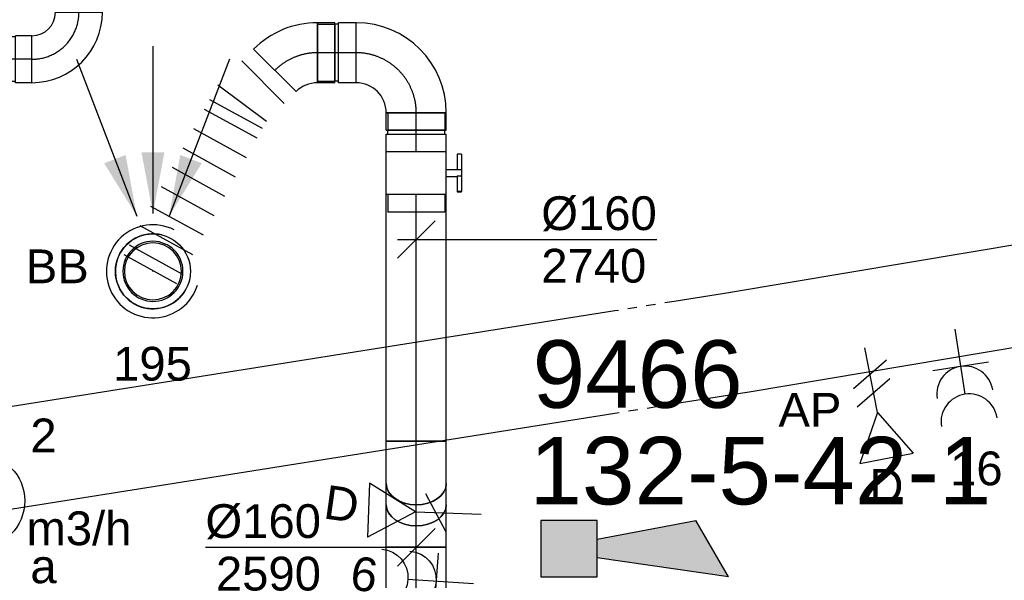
# Model space of a CAD drawing. Extents: x -238422 to 258194, y -34825 to 126331.
# Tile 196 of 239: x 32985 to 35607, y 18920 to 20414. Entities that reach past the tile are written whole.
import ezdxf
from ezdxf.enums import TextEntityAlignment as Align

# ---------------------------------------------------------------- set-up
doc = ezdxf.new("R2010")
doc.units = 0
doc.header["$LTSCALE"] = 50
doc.linetypes.add('CENTER2', pattern=[28.575000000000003, 19.05, -3.175, 3.175, -3.175])
doc.linetypes.add('STREEPJES', pattern=[0.1, 0.05, -0.05])
doc.layers.get('0').update_dxf_attribs({"linetype": 'CONTINUOUS'})
for name, color, linetype in [('brandmeldserienummers', 1, 'CONTINUOUS'), ('EL6131--', 2, 'CONTINUOUS'), ('EL6222--', 3, 'CONTINUOUS'), ('EL6311--', 3, 'CONTINUOUS'), ('EL6441--', 3, 'CONTINUOUS'), ('EL6511--', 3, 'CONTINUOUS'), ('EM6131--', 1, 'CONTINUOUS'), ('WL570---_RETOUR', 112, 'CONTINUOUS'), ('WL570---_RETOUR_HL', 8, 'CONTINUOUS'), ('WL570---_RETOUR_RST', 2, 'CONTINUOUS'), ('WL570---_RETOUR_RST_HL', 1, 'CONTINUOUS'), ('WL570---_TOEVOER', 3, 'CONTINUOUS'), ('WL570---_TOEVOER_HL', 8, 'CONTINUOUS'), ('WM570---_RETOUR', 1, 'CONTINUOUS'), ('WM570---_RETOUR_PR', 1, 'CONTINUOUS'), ('WM570---_RETOUR_RST_PR', 1, 'CONTINUOUS'), ('WM570---_TOEVOER', 1, 'CONTINUOUS'), ('WM570---_TOEVOER_PR', 1, 'CONTINUOUS')]:
    doc.layers.add(name, color=color, linetype=linetype)
doc.styles.add('BURO-018', font='ARIAL.TTF', dxfattribs={"height": 90})

# ---------------------------------------------------------------- blocks, each defined once
blk = doc.blocks.new('E00028')
at = {"color": 0, "linetype": 'Continuous'}
for p, q in [((1.5, 11), (-1.5, 9.267949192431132)), ((1.5, 11), (0.5, 4)), ((-0.5, 4), (-1.5, 9.267949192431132)), ((-1.5, 4), (-1.5, 1)), ((1.5, 4), (-1.5, 4)), ((1.5, 1), (1.5, 4)), ((-1.5, 1), (1.5, 1))]:
    blk.add_line(p, q, dxfattribs=at)
for points in [[(-1.5, 9.267949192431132), (1.5, 11), (-0.5, 4), (0.5, 4)], [(-1.5, 4), (1.5, 4), (-1.5, 1), (1.5, 1)]]:
    blk.add_solid(points, dxfattribs=at)
at = {"color": 0, "linetype": 'Continuous', "style": 'BURO-018'}
blk.add_attdef('E_TEXT1', text='', height=1.8, dxfattribs=at).set_placement((0, 13.5), align=Align.MIDDLE)
at = {"color": 0, "linetype": 'Continuous', "style": 'BURO-018', "flags": 1}
blk.add_attdef('E_MATCODE', (0, 0), '', height=1.799999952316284, dxfattribs=at)
blk = doc.blocks.new('111304A')
at = {"color": 0, "linetype": 'Continuous'}
for p, q in [((0, 1), (0, 4.5)), ((-1.5, 3), (1.5, 3))]:
    blk.add_line(p, q, dxfattribs=at)
for centre in [(0, 6), (0, 4.5)]:
    blk.add_arc(centre, 1.5, 180, 0, dxfattribs=at)
at = {"color": 0, "linetype": 'Continuous', "style": 'BURO-018'}
for tag, p in [('E_GKAST', (0, 11.5)), ('E_GROEP', (0, 8.5)), ('E_SGROEP', (4.5, 8.5))]:
    blk.add_attdef(tag, text='', height=1.8, dxfattribs=at).set_placement(p, align=Align.MIDDLE)
at = {"color": 0, "linetype": 'Continuous', "style": 'BURO-018', "flags": 1}
for tag, height, p in [('E_VERMCODE', 1.8, (13, 8.5)), ('E_MATCODE', 1.799999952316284, (0, 0))]:
    blk.add_attdef(tag, text='', height=height, dxfattribs=at).set_placement(p, align=Align.MIDDLE)
blk = doc.blocks.new('E00152')
at = {"color": 0, "linetype": 'Continuous'}
for p, q in [((-1.443375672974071, 7), (1.443375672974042, 7)), ((0, 4.5), (-1.443375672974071, 7)), ((0, 4.5), (1.443375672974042, 7)), ((0, 4.5), (0, 1)), ((-1, 4), (1, 2.845299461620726))]:
    blk.add_line(p, q, dxfattribs=at)
at = {"color": 7, "style": 'BURO-018'}
for tag, p in [('E_COMMENT1', (0, 12)), ('E_DCOM1', (0, 9))]:
    blk.add_attdef(tag, text='', height=1.8, dxfattribs=at).set_placement(p, align=Align.MIDDLE)
at = {"color": 0, "style": 'BURO-018'}
blk.add_attdef('E_TEXT1', text='', height=1.8, dxfattribs=at).set_placement((2.5, 6), align=Align.MIDDLE)
at = {"color": 0, "linetype": 'Continuous', "style": 'BURO-018', "flags": 1}
blk.add_attdef('E_MATCODE', text='', height=1.799999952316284, dxfattribs=at).set_placement((0, 0), align=Align.MIDDLE)
blk = doc.blocks.new('E00153')
at = {"color": 0, "linetype": 'Continuous'}
for p, q in [((-1.443375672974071, 7), (1.443375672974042, 7)), ((0, 4.5), (-1.443375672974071, 7)), ((0, 4.5), (1.443375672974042, 7)), ((0, 4.5), (0, 1)), ((-1, 4), (1, 2.845299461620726)), ((-1, 3), (1, 1.845299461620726))]:
    blk.add_line(p, q, dxfattribs=at)
at = {"color": 7, "style": 'BURO-018'}
for tag, p in [('E_COMMENT1', (-6, 12)), ('E_COMMENT2', (6, 12)), ('E_DCOM1', (-6, 9)), ('E_DCOM2', (6, 9))]:
    blk.add_attdef(tag, text='', height=1.8, dxfattribs=at).set_placement(p, align=Align.MIDDLE)
at = {"color": 0, "style": 'BURO-018'}
blk.add_attdef('E_TEXT1', text='', height=1.8, dxfattribs=at).set_placement((2.5, 6), align=Align.MIDDLE)
at = {"color": 0, "linetype": 'Continuous', "style": 'BURO-018', "flags": 1}
blk.add_attdef('E_MATCODE', text='', height=1.799999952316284, dxfattribs=at).set_placement((0, 0), align=Align.MIDDLE)
blk = doc.blocks.new('*U158')
at = {"color": 0, "ltscale": 10}
for p, q in [((0, 134.9999999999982, -2730), (193.9405129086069, 134.9999999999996, -2730)), ((355.9474184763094, 134.9999999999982, -2730), (3468.498752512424, 134.9999999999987, -2730)), ((0, -135.0000000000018, -2730), (153.2473665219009, -135.0000000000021, -2730)), ((313.049142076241, -135.0000000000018, -2730), (3468.498752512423, -135.000000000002, -2730))]:
    blk.add_line(p, q, dxfattribs=at)
at = {"color": 0, "linetype": 'STREEPJES', "ltscale": 10}
for p, q in [((193.9405129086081, 134.9999999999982, -2730), (355.94741847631, 134.999999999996, -2730)), ((153.2473665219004, -135, -2730), (313.0491420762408, -134.9999999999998, -2730))]:
    blk.add_line(p, q, dxfattribs=at)
at = {"layer": 'EM6131--', "color": 1, "style": 'BURO-018'}
blk.add_attdef('POSNR', text='', height=90, dxfattribs=at).set_placement((0, 0), align=Align.MIDDLE)
blk = doc.blocks.new('*U159')
at = {"color": 0, "ltscale": 10}
for p, q in [((0, 135.0000000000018, -2730), (2517.220585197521, 135.0000000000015, -2730)), ((0, -134.9999999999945, -2730), (2517.220585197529, -134.9999999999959, -2730))]:
    blk.add_line(p, q, dxfattribs=at)
at = {"layer": 'EM6131--', "color": 1, "style": 'BURO-018'}
blk.add_attdef('POSNR', text='', height=90, dxfattribs=at).set_placement((0, 0), align=Align.MIDDLE)
blk = doc.blocks.new('*U374')
at = {"ltscale": 10}
for points in [[(0, 154), (-30.55099999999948, 317.2360000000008), (30.55099999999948, 317.2360000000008)], [(-42.80262000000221, 146.7226179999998), (-129.9186492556, 288.1091546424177), (-72.8898436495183, 310.0447361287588)], [(42.80262000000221, 146.7226179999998), (72.88984364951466, 310.0447361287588), (129.9186492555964, 288.1091546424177)]]:
    blk.add_hatch(color=0, dxfattribs=at).paths.add_polyline_path(points)
at = {"color": 0, "ltscale": 10}
for p, q in [((0, 600, -2400), (0, 154, -2400)), ((-203.8220000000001, 565.3457999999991, -2400), (-42.80262000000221, 146.7226179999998, -2400)), ((203.8220000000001, 565.3457999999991, -2400), (42.80262000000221, 146.7226179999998, -2400))]:
    blk.add_line(p, q, dxfattribs=at)
for radius, start, end in [(124, 63.11221292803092, 342.7566738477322), (100, 76.0645457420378, 329.8043410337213)]:
    blk.add_arc((0, 0, -2400), radius, start, end, dxfattribs=at)
at = {"layer": 'WL570---_RETOUR_RST', "color": 1, "style": 'BURO-018'}
for tag in ['MC', 'Q']:
    blk.add_attdef(tag, text='', height=90, dxfattribs=at).set_placement((0, 0), align=Align.MIDDLE)
at = {"layer": 'WM570---_RETOUR_RST_PR', "color": 1, "style": 'BURO-018'}
blk.add_attdef('POSNR', text='', height=90, dxfattribs=at).set_placement((0, 0), align=Align.MIDDLE)
blk = doc.blocks.new('*U375')
at = {"color": 0, "ltscale": 10}
blk.add_arc((0, 0, -2449.5), 100, 76.0645457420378, 329.8043410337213, dxfattribs=at)
blk.add_arc((0, 0, -2449.5), 100, 76.0645457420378, 329.8043410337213, dxfattribs=at)
blk.add_arc((0, 0, -2449.5), 100, 76.0645457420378, 329.8043410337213, dxfattribs=at)
at = {"layer": 'WL570---_RETOUR_RST_HL', "linetype": 'CENTER2'}
blk.add_circle((0, 0, -2449.5), 0.075, dxfattribs=at)
blk.add_circle((0, 0, -2449.5), 0.075, dxfattribs=at)
blk.add_circle((0, 0, -2449.5), 0.075, dxfattribs=at)
at = {"layer": 'WM570---_RETOUR_RST_PR', "color": 1, "style": 'BURO-018'}
blk.add_attdef('POSNR', text='', height=90, dxfattribs=at).set_placement((0, 0), align=Align.MIDDLE)
blk = doc.blocks.new('*U1363')
at = {"color": 0, "ltscale": 10}
for p, q in [((-49.29999999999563, 62.5, -2970), (-4.999999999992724, 62.49999999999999, -2970)), ((-49.29999999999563, 62.5, -2970), (-49.29999999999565, -62.5, -2970)), ((-4.999999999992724, 62.5, -2970), (-4.999999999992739, -62.5, -2970)), ((-4.999999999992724, 59.375, -2970), (5.000000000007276, 59.375, -2970)), ((5.000000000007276, 62.5, -2970), (49.30000000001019, 62.49999999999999, -2970)), ((5.000000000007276, 62.5, -2970), (5.000000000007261, -62.5, -2970)), ((49.30000000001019, 62.5, -2970), (49.30000000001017, -62.5, -2970)), ((-49.29999999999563, -62.5, -2970), (-4.999999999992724, -62.50000000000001, -2970)), ((-4.999999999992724, -59.375, -2970), (5.000000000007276, -59.375, -2970)), ((5.000000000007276, -62.5, -2970), (49.30000000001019, -62.50000000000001, -2970))]:
    blk.add_line(p, q, dxfattribs=at)
at = {"layer": 'WL570---_TOEVOER_HL', "linetype": 'CENTER2'}
blk.add_line((-49.29999999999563, 0, -2970), (49.30000000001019, -1.207501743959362e-14, -2970), dxfattribs=at)
at = {"layer": 'WM570---_TOEVOER_PR', "color": 1, "style": 'BURO-018'}
blk.add_attdef('POSNR', text='', height=90, dxfattribs=at).set_placement((0, 0), align=Align.MIDDLE)
blk = doc.blocks.new('*U1364')
at = {"color": 0, "ltscale": 10}
for p, q in [((-124.9999999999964, 59.37500000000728, -2970), (-169.2999999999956, 59.37500000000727, -2970)), ((-169.2999999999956, -59.37499999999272, -2970), (-169.2999999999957, 59.37500000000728, -2970)), ((-124.9999999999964, -62.49999999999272, -2970), (-124.9999999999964, 62.50000000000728, -2970)), ((-124.9999999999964, -59.37499999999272, -2970), (-124.9999999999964, 59.37500000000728, -2970)), ((-124.9999999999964, -59.37499999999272, -2970), (-169.2999999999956, -59.37499999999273, -2970)), ((62.50000000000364, -124.9999999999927, -2970), (-62.49999999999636, -124.9999999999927, -2970))]:
    blk.add_line(p, q, dxfattribs=at)
for centre, radius, start, end in [((-125.0000000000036, -125, -2970), 187.5000000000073, 2.238209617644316e-12, 89.99999999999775), ((-125, -124.9999999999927, -2970), 62.5, 7.993605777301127e-14, 89.9999999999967)]:
    blk.add_arc(centre, radius, start, end, dxfattribs=at)
at = {"layer": 'WL570---_TOEVOER_HL', "linetype": 'CENTER2'}
blk.add_arc((-124.9999999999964, -124.9999999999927, -2970), 125, 0, 90, dxfattribs=at)
at = {"layer": 'WM570---_TOEVOER_PR', "color": 1, "style": 'BURO-018'}
blk.add_attdef('POSNR', text='', height=90, dxfattribs=at).set_placement((0, 0), align=Align.MIDDLE)
blk = doc.blocks.new('*U2071')
at = {"color": 0, "ltscale": 10}
for p, q in [((-3.637978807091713e-12, 80.00000000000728, -2590.399999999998), (127.4109607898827, 80.00000000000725, -2590.399999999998)), ((-3.637978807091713e-12, -79.99999999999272, -2590.399999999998), (-3.608587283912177e-12, 80.00000000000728, -2590.399999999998)), ((127.4109607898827, 80.00000000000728, -2590.399999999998), (127.4109607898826, -79.99999999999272, -2590.399999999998)), ((-3.637978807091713e-12, -79.99999999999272, -2590.399999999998), (127.4109607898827, -79.99999999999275, -2590.399999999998))]:
    blk.add_line(p, q, dxfattribs=at)
at = {"layer": 'WL570---_RETOUR_HL', "linetype": 'CENTER2'}
blk.add_line((-3.637978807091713e-12, 7.275957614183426e-12, -2590.399999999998), (127.4109607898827, 7.252552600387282e-12, -2590.399999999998), dxfattribs=at)
at = {"layer": 'WM570---_RETOUR_PR', "color": 1, "style": 'BURO-018'}
blk.add_attdef('POSNR', text='', height=90, dxfattribs=at).set_placement((0, 0), align=Align.MIDDLE)
blk = doc.blocks.new('*U2072')
at = {"layer": 'WM570---_RETOUR', "color": 0, "ltscale": 10}
for p, q in [((-49.99999999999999, -49.99999999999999), (49.99999999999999, 49.99999999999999)), ((50, -6.123233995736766e-15), (-561.3503209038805, 6.874558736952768e-14))]:
    blk.add_line(p, q, dxfattribs=at)
at = {"layer": 'WM570---_RETOUR', "color": 0, "style": 'BURO-018'}
for s, p in [('%%c160', (-561.3503209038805, 25.00000000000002)), ('2590', (-533.478561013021, -115))]:
    blk.add_text(s, height=90, dxfattribs=at).set_placement(p)
blk = doc.blocks.new('*U2073')
at = {"color": 0, "ltscale": 10}
for p, q in [((-66.30000000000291, 80.00000000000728, -2590.399999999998), (-45.22739064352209, 80.00000000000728, -2590.399999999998)), ((-66.30000000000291, -79.99999999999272, -2590.399999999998), (-66.30000000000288, 80.00000000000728, -2590.399999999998)), ((-45.22739064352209, 80.00000000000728, -2590.399999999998), (-4.518235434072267, 80.00000000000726, -2590.399999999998)), ((-4.518235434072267, 80.00000000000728, -2590.399999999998), (31.98059461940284, 80.00000000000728, -2590.399999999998)), ((31.98059461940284, 80.00000000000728, -2590.399999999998), (46.8811795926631, 80.00000000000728, -2590.399999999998)), ((-66.30000000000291, -79.99999999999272, -2590.399999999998), (-45.22739064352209, -79.99999999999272, -2590.399999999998)), ((-45.22739064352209, -79.99999999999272, -2590.399999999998), (-4.518235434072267, -79.99999999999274, -2590.399999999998)), ((-4.518235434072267, -79.99999999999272, -2590.399999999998), (31.98059461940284, -79.99999999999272, -2590.399999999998)), ((31.98059461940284, -79.99999999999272, -2590.399999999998), (46.8811795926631, -79.99999999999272, -2590.399999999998))]:
    blk.add_line(p, q, dxfattribs=at)
blk.add_ellipse((46.8811795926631, 7.275957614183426e-12, -2590.399999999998), major_axis=(-1.469576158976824e-14, -80), ratio=0.7071067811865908, start_param=3.141592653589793, end_param=6.283185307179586, dxfattribs=at)
at = {"layer": 'WL570---_RETOUR_HL', "linetype": 'CENTER2'}
blk.add_line((-66.30000000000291, 7.275957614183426e-12, -2590.399999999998), (46.8811795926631, 7.255166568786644e-12, -2590.399999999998), dxfattribs=at)
at = {"layer": 'WM570---_RETOUR_PR', "color": 1, "style": 'BURO-018'}
blk.add_attdef('POSNR', text='', height=90, dxfattribs=at).set_placement((0, 0), align=Align.MIDDLE)
blk = doc.blocks.new('*U2074')
at = {"color": 0, "ltscale": 10}
for p, q in [((-3.637978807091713e-12, 80, -2637.281179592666), (56.23764081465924, 79.99999999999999, -2637.281179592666)), ((-3.637978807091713e-12, -80, -2637.281179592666), (56.23764081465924, -80.00000000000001, -2637.281179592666))]:
    blk.add_line(p, q, dxfattribs=at)
at = {"color": 0, "ltscale": 10, "extrusion": (0, 0, -1)}
blk.add_ellipse((-3.637978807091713e-12, 0, -2637.281179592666), major_axis=(-1.469576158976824e-14, -80), ratio=0.7071067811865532, start_param=0, end_param=3.141592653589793, dxfattribs=at)
at = {"color": 0, "ltscale": 10}
blk.add_ellipse((56.23764081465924, 0, -2637.281179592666), major_axis=(-1.469576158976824e-14, -80), ratio=0.7071067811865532, start_param=3.141592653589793, end_param=6.283185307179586, dxfattribs=at)
at = {"layer": 'WL570---_RETOUR_HL', "linetype": 'CENTER2'}
blk.add_line((-3.637978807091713e-12, 0, -2637.281179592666), (56.23764081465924, -1.033068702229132e-14, -2637.281179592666), dxfattribs=at)
at = {"layer": 'WM570---_RETOUR_PR', "color": 1, "style": 'BURO-018'}
blk.add_attdef('POSNR', text='', height=90, dxfattribs=at).set_placement((0, 0), align=Align.MIDDLE)
blk = doc.blocks.new('*U2075')
at = {"color": 0, "ltscale": 10}
for p, q in [((-46.88117959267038, 80.00000000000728, -2740.399999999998), (-31.98059461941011, 80.00000000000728, -2740.399999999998)), ((-31.98059461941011, 80.00000000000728, -2740.399999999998), (4.518235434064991, 80.00000000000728, -2740.399999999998)), ((4.518235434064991, 80.00000000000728, -2740.399999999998), (45.22739064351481, 80.00000000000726, -2740.399999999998)), ((45.22739064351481, 80.00000000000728, -2740.399999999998), (66.29999999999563, 80.00000000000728, -2740.399999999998)), ((66.29999999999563, 80.00000000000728, -2740.399999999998), (66.2999999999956, -79.99999999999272, -2740.399999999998)), ((-46.88117959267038, -79.99999999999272, -2740.399999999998), (-31.98059461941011, -79.99999999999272, -2740.399999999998)), ((-31.98059461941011, -79.99999999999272, -2740.399999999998), (4.518235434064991, -79.99999999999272, -2740.399999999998)), ((4.518235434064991, -79.99999999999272, -2740.399999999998), (45.22739064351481, -79.99999999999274, -2740.399999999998)), ((45.22739064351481, -79.99999999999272, -2740.399999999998), (66.29999999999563, -79.99999999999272, -2740.399999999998))]:
    blk.add_line(p, q, dxfattribs=at)
at = {"color": 0, "ltscale": 10, "extrusion": (0, 0, -1)}
blk.add_ellipse((-46.88117959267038, 7.275957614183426e-12, -2740.399999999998), major_axis=(-1.469576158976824e-14, -80), ratio=0.7071067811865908, start_param=0, end_param=3.141592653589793, dxfattribs=at)
at = {"layer": 'WL570---_RETOUR_HL', "linetype": 'CENTER2'}
blk.add_line((-46.88117959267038, 7.275957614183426e-12, -2740.399999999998), (66.29999999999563, 7.255166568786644e-12, -2740.399999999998), dxfattribs=at)
at = {"layer": 'WM570---_RETOUR_PR', "color": 1, "style": 'BURO-018'}
blk.add_attdef('POSNR', text='', height=90, dxfattribs=at).set_placement((0, 0), align=Align.MIDDLE)
blk = doc.blocks.new('*U2076')
at = {"color": 0, "ltscale": 10}
for p, q in [((-3.637978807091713e-12, 80.00000000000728, -2740.399999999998), (657.168661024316, 80.00000000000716, -2740.399999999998)), ((-3.637978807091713e-12, -79.99999999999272, -2740.399999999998), (-3.608587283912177e-12, 80.00000000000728, -2740.399999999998)), ((-3.637978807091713e-12, -79.99999999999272, -2740.399999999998), (657.168661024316, -79.99999999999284, -2740.399999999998))]:
    blk.add_line(p, q, dxfattribs=at)
at = {"layer": 'WL570---_RETOUR_HL', "linetype": 'CENTER2'}
blk.add_line((-3.637978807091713e-12, 7.275957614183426e-12, -2740.399999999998), (657.168661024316, 7.155237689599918e-12, -2740.399999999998), dxfattribs=at)
at = {"layer": 'WM570---_RETOUR_PR', "color": 1, "style": 'BURO-018'}
blk.add_attdef('POSNR', text='', height=90, dxfattribs=at).set_placement((0, 0), align=Align.MIDDLE)
blk = doc.blocks.new('*U2077')
at = {"layer": 'WM570---_RETOUR', "color": 0, "ltscale": 10}
for p, q in [((-50, -50), (50, 50)), ((-50, 0), (640.4823828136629, 0))]:
    blk.add_line(p, q, dxfattribs=at)
at = {"layer": 'WM570---_RETOUR', "color": 0, "style": 'BURO-018'}
for s, p in [('%%c160', (332.9107593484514, 25)), ('2740', (332.9107593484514, -115))]:
    blk.add_text(s, height=90, dxfattribs=at).set_placement(p)
blk = doc.blocks.new('*U2078')
at = {"color": 2, "ltscale": 10}
for p, q in [((-57.25000000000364, 80, -2740.399999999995), (57.24999999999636, 79.99999999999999, -2740.399999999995)), ((-57.25000000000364, -80, -2740.399999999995), (-57.25000000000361, 80, -2740.399999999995)), ((57.24999999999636, 80, -2740.399999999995), (57.24999999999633, -80, -2740.399999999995)), ((-57.25000000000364, 76, -2740.399999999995), (-103.9500000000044, 76.00000000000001, -2740.399999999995)), ((-103.9500000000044, -76, -2740.399999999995), (-103.9500000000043, 76, -2740.399999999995)), ((-57.25000000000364, -76, -2740.399999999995), (-103.9500000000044, -75.99999999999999, -2740.399999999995)), ((-57.25000000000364, -80, -2740.399999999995), (-9.541666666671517, -80.00000000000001, -2740.399999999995)), ((-9.541666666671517, -80, -2740.399999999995), (-9.541666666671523, -109.3333333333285, -2740.399999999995)), ((9.541666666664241, -80, -2740.399999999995), (9.541666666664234, -120, -2740.399999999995)), ((9.541666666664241, -80, -2740.399999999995), (57.24999999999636, -80.00000000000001, -2740.399999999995)), ((-50.24662103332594, -109.3333333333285, -2740.399999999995), (-50.24662103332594, -120, -2740.399999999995)), ((-48.91328769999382, -109.3333333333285, -2740.399999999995), (-50.24662103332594, -109.3333333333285, -2740.399999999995)), ((-50.24662103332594, -120, -2740.399999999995), (-48.91328769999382, -120, -2740.399999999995)), ((-7.515583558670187, -109.3333333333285, -2740.399999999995), (-48.91328769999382, -109.3333333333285, -2740.399999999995)), ((-48.91328769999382, -120, -2740.399999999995), (-48.91328769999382, -109.3333333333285, -2740.399999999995)), ((-7.515583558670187, -120, -2740.399999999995), (-48.91328769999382, -120, -2740.399999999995)), ((-7.515583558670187, -109.3333333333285, -2740.399999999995), (-7.515583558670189, -119.9999999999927, -2740.399999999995)), ((9.541666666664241, -120, -2740.399999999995), (-7.515583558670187, -120, -2740.399999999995)), ((50.2466210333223, -109.3333333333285, -2740.399999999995), (9.541666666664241, -109.3333333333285, -2740.399999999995)), ((50.2466210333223, -120, -2740.399999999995), (9.541666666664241, -120, -2740.399999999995)), ((50.2466210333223, -120, -2740.399999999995), (50.2466210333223, -109.3333333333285, -2740.399999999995))]:
    blk.add_line(p, q, dxfattribs=at)
blk.add_spline([(-9.492711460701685, -79.99417583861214, -2740.399999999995), (-9.346348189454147, -79.97693931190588, -2740.399999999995), (-9.104078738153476, -79.9489890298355, -2740.399999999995), (-8.76838911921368, -79.91145878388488, -2740.399999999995), (-8.34272396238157, -79.86587281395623, -2740.399999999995), (-7.831451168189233, -79.81408537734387, -2740.399999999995), (-7.239817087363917, -79.75820677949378, -2740.399999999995), (-6.57389268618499, -79.70051858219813, -2740.399999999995), (-5.840511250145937, -79.64338119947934, -2740.399999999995), (-5.047198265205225, -79.5891374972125, -2740.399999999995), (-4.202094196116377, -79.5400162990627, -2740.399999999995), (-3.313870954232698, -79.49803983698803, -2740.399999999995), (-2.391642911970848, -79.46493914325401, -2740.399999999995), (-1.444873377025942, -79.44208114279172, -2740.399999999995), (-0.4832774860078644, -79.430410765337, -2740.399999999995), (0.4832774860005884, -79.430410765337, -2740.399999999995), (1.444873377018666, -79.44208114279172, -2740.399999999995), (2.391642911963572, -79.46493914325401, -2740.399999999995), (3.313870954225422, -79.49803983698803, -2740.399999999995), (4.202094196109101, -79.5400162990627, -2740.399999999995), (5.047198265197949, -79.5891374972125, -2740.399999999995), (5.840511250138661, -79.64338119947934, -2740.399999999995), (6.573892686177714, -79.70051858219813, -2740.399999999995), (7.239817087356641, -79.75820677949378, -2740.399999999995), (7.831451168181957, -79.81408537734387, -2740.399999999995), (8.342723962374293, -79.86587281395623, -2740.399999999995), (8.768389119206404, -79.91145878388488, -2740.399999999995), (9.1040787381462, -79.9489890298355, -2740.399999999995), (9.346348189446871, -79.97693931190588, -2740.399999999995), (9.492711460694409, -79.99417583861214, -2740.399999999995), (9.541666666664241, -80, -2740.399999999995)], degree=3, dxfattribs=at)
at = {"layer": 'WL570---_RETOUR', "color": 1, "style": 'BURO-018'}
blk.add_attdef('I', text='', height=90, dxfattribs=at).set_placement((0, 0), align=Align.MIDDLE)
at = {"layer": 'WM570---_RETOUR_PR', "color": 1, "style": 'BURO-018'}
blk.add_attdef('POSNR', text='', height=90, dxfattribs=at).set_placement((0, 0), align=Align.MIDDLE)
blk = doc.blocks.new('*U2079')
at = {"color": 0, "ltscale": 10}
for p, q in [((-51.70000000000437, 80, -2740.399999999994), (-5.000000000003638, 79.99999999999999, -2740.399999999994)), ((-51.70000000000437, 80, -2740.399999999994), (-51.70000000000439, -80, -2740.399999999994)), ((-5.000000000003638, 80, -2740.399999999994), (-5.000000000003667, -80, -2740.399999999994)), ((4.999999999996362, 80, -2740.399999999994), (51.69999999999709, 79.99999999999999, -2740.399999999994)), ((4.999999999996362, 80, -2740.399999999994), (4.999999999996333, -80, -2740.399999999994)), ((51.69999999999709, 80, -2740.399999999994), (51.69999999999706, -80, -2740.399999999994)), ((-5.000000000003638, 76, -2740.399999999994), (4.999999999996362, 76, -2740.399999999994)), ((-5.000000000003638, -76, -2740.399999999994), (4.999999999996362, -76, -2740.399999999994)), ((-51.70000000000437, -80, -2740.399999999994), (-5.000000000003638, -80.00000000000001, -2740.399999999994)), ((4.999999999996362, -80, -2740.399999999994), (51.69999999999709, -80.00000000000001, -2740.399999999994))]:
    blk.add_line(p, q, dxfattribs=at)
at = {"layer": 'WL570---_RETOUR_HL', "linetype": 'CENTER2'}
blk.add_line((-51.70000000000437, 0, -2740.399999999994), (51.69999999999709, -1.899427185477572e-14, -2740.399999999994), dxfattribs=at)
at = {"layer": 'WM570---_RETOUR_PR', "color": 1, "style": 'BURO-018'}
blk.add_attdef('POSNR', text='', height=90, dxfattribs=at).set_placement((0, 0), align=Align.MIDDLE)
blk = doc.blocks.new('*U2080')
at = {"color": 0, "ltscale": 10}
for p, q in [((-80.00000000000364, 160, -2740.399999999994), (79.99999999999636, 160, -2740.399999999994)), ((-160.0000000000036, -80, -2740.399999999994), (-160.0000000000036, 80, -2740.399999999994)), ((-160.0000000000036, 76, -2740.399999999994), (-206.7000000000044, 76.00000000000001, -2740.399999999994)), ((-206.7000000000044, -76, -2740.399999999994), (-206.7000000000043, 76, -2740.399999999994)), ((-160.0000000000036, -76, -2740.399999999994), (-160.0000000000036, 76, -2740.399999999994)), ((-160.0000000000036, -76, -2740.399999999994), (-206.7000000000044, -75.99999999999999, -2740.399999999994))]:
    blk.add_line(p, q, dxfattribs=at)
for centre, radius, start, end in [((-160.0000000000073, 160.0000000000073, -2740.399999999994), 80.00000000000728, 270.0000000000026, 359.9999999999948), ((-160.0000000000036, 160, -2740.399999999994), 240, 270, 0)]:
    blk.add_arc(centre, radius, start, end, dxfattribs=at)
at = {"layer": 'WL570---_RETOUR_HL', "linetype": 'CENTER2'}
blk.add_arc((-160.0000000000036, 160, -2740.399999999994), 160, 270, 0, dxfattribs=at)
at = {"layer": 'WM570---_RETOUR_PR', "color": 1, "style": 'BURO-018'}
blk.add_attdef('POSNR', text='', height=90, dxfattribs=at).set_placement((0, 0), align=Align.MIDDLE)
blk = doc.blocks.new('*U2081')
at = {"color": 0, "ltscale": 10}
for p, q in [((-51.69999999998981, 80, -2740.399999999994), (-4.999999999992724, 80, -2740.399999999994)), ((-51.69999999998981, 80, -2740.399999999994), (-51.69999999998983, -80, -2740.399999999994)), ((-4.999999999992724, 80, -2740.399999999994), (-4.999999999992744, -80, -2740.399999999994)), ((5.000000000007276, 80, -2740.399999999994), (51.70000000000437, 80, -2740.399999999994)), ((5.000000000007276, 80, -2740.399999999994), (5.000000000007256, -80, -2740.399999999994)), ((51.70000000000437, 80, -2740.399999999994), (51.70000000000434, -80, -2740.399999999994)), ((-4.999999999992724, 76, -2740.399999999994), (5.000000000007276, 76, -2740.399999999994)), ((-4.999999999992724, -76, -2740.399999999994), (5.000000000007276, -76, -2740.399999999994)), ((-51.69999999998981, -80, -2740.399999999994), (-4.999999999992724, -80, -2740.399999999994)), ((5.000000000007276, -80, -2740.399999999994), (51.70000000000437, -80, -2740.399999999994))]:
    blk.add_line(p, q, dxfattribs=at)
at = {"layer": 'WL570---_RETOUR_HL', "linetype": 'CENTER2'}
blk.add_line((-51.69999999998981, 0, -2740.399999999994), (51.70000000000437, -1.266284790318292e-14, -2740.399999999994), dxfattribs=at)
at = {"layer": 'WM570---_RETOUR_PR', "color": 1, "style": 'BURO-018'}
blk.add_attdef('POSNR', text='', height=90, dxfattribs=at).set_placement((0, 0), align=Align.MIDDLE)
blk = doc.blocks.new('*U2082')
at = {"color": 0, "ltscale": 10}
blk.add_circle((0, 0, -2400), 100, dxfattribs=at)
for radius, end in [(80, 359.8200000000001), (76, 359.8200000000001), (76, 359.8200000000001), (76, 180), (76, 180)]:
    blk.add_arc((0, 0, -2400), radius, 0, end, dxfattribs=at)
at = {"layer": 'WL570---_RETOUR_RST_HL', "linetype": 'CENTER2'}
blk.add_circle((0, 0, -2400), 0.075, dxfattribs=at)
blk.add_circle((0, 0, -2400), 0.075, dxfattribs=at)
blk.add_circle((0, 0, -2400), 0.075, dxfattribs=at)
at = {"layer": 'WM570---_RETOUR_RST_PR', "color": 1, "style": 'BURO-018'}
blk.add_attdef('POSNR', text='', height=90, dxfattribs=at).set_placement((0, 0), align=Align.MIDDLE)
blk = doc.blocks.new('1115B3A')
at = {"color": 0, "linetype": 'Continuous'}
blk.add_circle((0, 0), 2.5, dxfattribs=at)
at = {"color": 0, "linetype": 'Continuous', "style": 'BURO-018'}
for tag, p in [('E_GKAST', (0, 8)), ('E_GROEP', (0, 5)), ('E_SGROEP', (4.5, 5)), ('E_ARMCODE', (0, 0)), ('E_SLET', (4.5, -1))]:
    blk.add_attdef(tag, text='', height=1.8, dxfattribs=at).set_placement(p, align=Align.MIDDLE)
blk = doc.blocks.new('*U2690')
at = {"color": 0, "ltscale": 10}
for p, q in [((-66.29999999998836, -80, -2740.399999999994), (-66.29999999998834, 80, -2740.399999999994)), ((-9.687362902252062, 103.4497220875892, -2740.399999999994), (103.4497220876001, -9.687362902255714, -2740.399999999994)), ((-66.29999999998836, 76, -2740.399999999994), (-112.9999999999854, 76, -2740.399999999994)), ((-112.9999999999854, -76, -2740.399999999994), (-112.9999999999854, 76, -2740.399999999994)), ((-66.29999999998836, -76, -2740.399999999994), (-66.29999999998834, 76, -2740.399999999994)), ((-66.29999999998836, -76, -2740.399999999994), (-112.9999999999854, -76, -2740.399999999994))]:
    blk.add_line(p, q, dxfattribs=at)
for centre, radius, start, end in [((-66.2999999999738, 160.0623591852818, -2740.399999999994), 80.06235918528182, 269.9999999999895, 315.0000000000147), ((-66.30000000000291, 160.0623591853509, -2740.399999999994), 240.0623591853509, 270.0000000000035, 314.9999999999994)]:
    blk.add_arc(centre, radius, start, end, dxfattribs=at)
at = {"layer": 'WL570---_RETOUR_HL', "linetype": 'CENTER2'}
blk.add_arc((-66.29999999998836, 160.0623591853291, -2740.399999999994), 160.0623591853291, 270, 315, dxfattribs=at)
at = {"layer": 'WM570---_RETOUR_PR', "color": 1, "style": 'BURO-018'}
blk.add_attdef('POSNR', text='', height=90, dxfattribs=at).set_placement((0, 0), align=Align.MIDDLE)
blk = doc.blocks.new('*U2691')
at = {"color": 0, "ltscale": 10}
for p, q in [((586.6260659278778, 217.8133839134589, -2740.399999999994), (631.1991815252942, 64.14739103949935, -2740.399999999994)), ((501.636877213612, 193.1610007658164, -2740.399999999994), (546.2099928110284, 39.49500789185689, -2740.399999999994)), ((558.2963363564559, 209.5959228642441, -2740.399999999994), (602.8694519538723, 55.92992999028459, -2740.399999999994)), ((388.3179589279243, 160.2911565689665, -2740.399999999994), (432.8910745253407, 6.625163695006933, -2740.399999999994)), ((444.9774180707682, 176.7260786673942, -2740.399999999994), (489.5505336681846, 23.06008579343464, -2740.399999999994)), ((331.6584997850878, 143.8562344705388, -2740.399999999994), (376.2316153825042, -9.809758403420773, -2740.399999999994)), ((218.3395814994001, 110.9863902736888, -2740.399999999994), (262.9126970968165, -42.67960260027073, -2740.399999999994)), ((274.9990406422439, 127.4213123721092, -2740.399999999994), (319.5721562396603, -26.2446805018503, -2740.399999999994)), ((-7.275957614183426e-12, 80.00000000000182, -2740.399999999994), (-2.071232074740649e-12, -79.99999999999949, -2740.399999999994)), ((44.38863859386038, 80.00000000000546, -2740.399999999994), (44.38863859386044, -80.00000000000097, -2740.399999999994)), ((134.2504789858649, -80.00000000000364, -2740.399999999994), (111.5138780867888, 80.00000000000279, -2740.399999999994)), ((133.3503927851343, 86.33400712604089, -2740.399999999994), (177.9235083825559, -67.33198574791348, -2740.399999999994)), ((161.6801223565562, 94.5514681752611, -2740.399999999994), (206.2532379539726, -59.11452469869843, -2740.399999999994))]:
    blk.add_line(p, q, dxfattribs=at)
at = {"layer": 'WM570---_RETOUR_PR', "color": 1, "style": 'BURO-018'}
blk.add_attdef('POSNR', text='', height=90, dxfattribs=at).set_placement((0, 0), align=Align.MIDDLE)

msp = doc.modelspace()

# ---------------------------------------------------------------- block references
at = {"layer": 'EL6131--'}
for name, p, rotation in [('*U159', (37382.56737015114, 19971.36273900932, 2730), 189.542189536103), ('*U158', (34900.17554746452, 19554.07349495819, 2730), 189.0278365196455)]:
    msp.add_blockref(name, p, dxfattribs=dict(at, rotation=rotation))
at = {"layer": 'EL6222--'}
ref = msp.add_blockref('111304A', (35467.51313239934, 19638.616249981), dxfattribs=dict(at, xscale=49.99999999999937, yscale=50.0000000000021, zscale=49.99999999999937, rotation=188.8186027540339))
ref.add_attrib('E_GROEP', '16', dxfattribs={"layer": '0', "color": 1, "linetype": 'Continuous', "height": 90, "style": 'BURO-018'}).set_placement((35532.66847374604, 19218.64032032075), align=Align.MIDDLE)
ref = msp.add_blockref('111304A', (34243.60661163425, 18907.06554602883), dxfattribs=dict(at, xscale=-49.99999999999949, yscale=50.00000000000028, zscale=50, rotation=85.97702710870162))
ref.add_attrib('E_GROEP', '6', dxfattribs={"layer": '0', "color": 1, "linetype": 'Continuous', "height": 89.99999999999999, "rotation": 352.0128191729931, "style": 'BURO-018'}).set_placement((33902.61382042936, 18936.7324551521), align=Align.MIDDLE)
at = {"layer": 'EL6311--'}
ref = msp.add_blockref('1115B3A', (32873.58493550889, 19132.06083154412), dxfattribs=dict(at, xscale=50, yscale=50, zscale=50))
ref.add_attrib('E_ARMCODE', 'B', dxfattribs={"layer": '0', "color": 1, "linetype": 'Continuous', "height": 90, "style": 'BURO-018'}).set_placement((32873.58493550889, 19132.06083154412), align=Align.MIDDLE)
ref.add_attrib('E_SLET', 'a', dxfattribs={"layer": '0', "color": 1, "linetype": 'Continuous', "height": 90, "style": 'BURO-018'}).set_placement((33048.58493550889, 18957.06083154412), align=Align.MIDDLE)
ref.add_attrib('E_GROEP', '2', dxfattribs={"layer": '0', "color": 1, "linetype": 'Continuous', "height": 90, "style": 'BURO-018'}).set_placement((33048.58493550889, 19307.06083154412), align=Align.MIDDLE)
at = {"layer": 'EL6441--'}
ref = msp.add_blockref('E00153', (35226.18906147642, 19588.64108031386), dxfattribs=dict(at, xscale=-50.00000000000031, yscale=50.00000000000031, zscale=50, rotation=191.0398939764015))
ref.add_attrib('E_TEXT1', 'D', dxfattribs={"layer": '0', "color": 1, "height": 90, "style": 'BURO-018'}).set_placement((35292.99486267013, 19171.75390772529), align=Align.MIDDLE)
ref = msp.add_blockref('E00152', (34263.68955601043, 19094.53050602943), dxfattribs=dict(at, xscale=-50.00000000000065, yscale=50.00000000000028, zscale=50, rotation=87.92713334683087))
ref.add_attrib('E_TEXT1', 'D', dxfattribs={"layer": '0', "color": 1, "height": 89.99999999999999, "rotation": 352.0128191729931, "style": 'BURO-018'}).set_placement((33842.51640955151, 19124.0450862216), align=Align.MIDDLE)
at = {"layer": 'EL6511--', "xscale": 50, "yscale": 50, "zscale": 50, "rotation": 270}
msp.add_blockref('E00028', (34322.64853241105, 19005.03226768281), dxfattribs=at)
at = {"layer": 'WL570---_RETOUR'}
for name, p, rotation in [('*U2690', (33711.4926642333, 20326.31630050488, 2740.399999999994), 180), ('*U2081', (33829.4926642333, 20326.31630050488, 2740.399999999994), 180), ('*U2080', (34041.1926642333, 20326.31630050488, 2740.399999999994), 90), ('*U2691', (33664.61148464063, 20279.43512091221, 2740.399999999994), 225), ('*U2079', (34041.1926642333, 20114.61630050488, 2740.399999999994), 90), ('*U2078', (34041.1926642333, 20005.66630050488, 2740.399999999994), 90), ('*U2076', (34041.1926642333, 19291.24763948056, 2740.399999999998), 90), ('*U2075', (34041.1926642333, 19224.94763948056, 2740.399999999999), 90), ('*U2074', (34041.1926642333, 19121.82881907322, 2637.281179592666), 90), ('*U2073', (34041.1926642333, 19074.94763948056, 2590.399999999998), 90), ('*U2071', (34041.1926642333, 18881.23667869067, 2590.399999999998), 90)]:
    msp.add_blockref(name, p, dxfattribs=dict(at, rotation=rotation))
at = {"layer": 'WL570---_RETOUR_RST'}
ref = msp.add_blockref('*U374', (33339.99882962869, 19743.77178744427, 2400), dxfattribs=at)
ref.add_attrib('Q', '195', dxfattribs={"color": 1, "height": 90, "style": 'BURO-018'}).set_placement((33338.77676108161, 19497.5846806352), align=Align.MIDDLE)
ref.add_attrib('MC', 'BB', dxfattribs={"color": 1, "height": 90, "style": 'BURO-018'}).set_placement((33085.3127485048, 19757.03049177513), align=Align.MIDDLE)
for name, p in [('*U375', (33339.99882962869, 19743.77178744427, 2449.5)), ('*U2082', (33339.99882962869, 19743.77178744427, 2400))]:
    msp.add_blockref(name, p, dxfattribs=at)
at = {"layer": 'WL570---_TOEVOER'}
for name, p, rotation in [('*U1364', (33142.87128022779, 20309.04737584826, 2970), 270), ('*U1363', (32968.57128022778, 20309.04737584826, 2970), 180)]:
    msp.add_blockref(name, p, dxfattribs=dict(at, rotation=rotation))
at = {"layer": 'WM570---_RETOUR'}
for name, p in [('*U2077', (34041.1926642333, 19828.71556926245, 2740.399999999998)), ('*U2072', (34041.1926642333, 19008.14763948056, 2590.399999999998))]:
    msp.add_blockref(name, p, dxfattribs=at)

# ---------------------------------------------------------------- texts
at = {"layer": 'brandmeldserienummers', "color": 1, "style": 'BURO-018'}
for s, p in [('9466', (34350.96793243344, 19380.03693987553)), ('132-5-42-1', (34342.53855915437, 19122.62732915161))]:
    msp.add_text(s, height=180, dxfattribs=at).set_placement(p)
at = {"layer": 'EL6222--', "color": 1, "style": 'BURO-018'}
msp.add_text('AP', height=90, dxfattribs=at).set_placement((35005.63427638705, 19329.89714437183))
at = {"layer": 'WM570---_TOEVOER', "style": 'BURO-018'}
msp.add_text('531 m3/h', height=90, dxfattribs=at).set_placement((32758.58815848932, 19013.97013757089))

doc.saveas('drawing.dxf')
